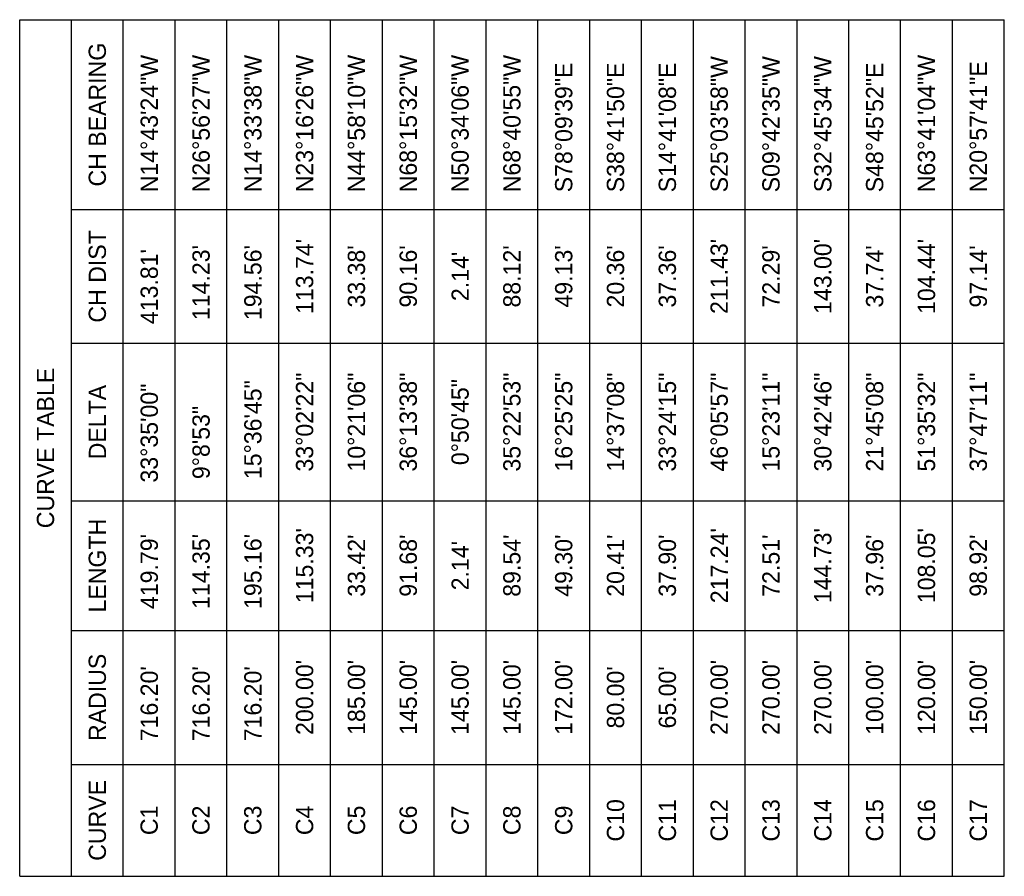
# Model space of a CAD drawing. Header units: feet. Extents: x -11 to 322919, y -12 to 577673.
# Tile 4 of 16: x 159863 to 160290, y 288393 to 288764. Entities that reach past the tile are written whole.
import ezdxf

# ---------------------------------------------------------------- set-up
doc = ezdxf.new("R2010")
doc.units = ezdxf.units.FT
doc.header["$MEASUREMENT"] = 0
doc.layers.add('RW_X_Text-CLplat', color=30, linetype='Continuous')
doc.styles.get("Standard").update_dxf_attribs({"font": 'font31.shx'})

msp = doc.modelspace()

# ---------------------------------------------------------------- linework, layer by layer
at = {"layer": 'RW_X_Text-CLplat', "linetype": 'Continuous'}
for p, q in [((159862.76, 288392.51), (159862.76, 288764.42)), ((159862.76, 288764.42), (160290.26, 288764.42)), ((159885.26, 288392.51), (159885.26, 288764.42)), ((159907.76, 288392.51), (159907.76, 288764.42)), ((159930.26, 288392.51), (159930.26, 288764.42)), ((159952.76, 288392.51), (159952.76, 288764.42)), ((159975.26, 288392.51), (159975.26, 288764.42)), ((159997.76, 288392.51), (159997.76, 288764.42)), ((160020.26, 288392.51), (160020.26, 288764.42)), ((160042.76, 288392.51), (160042.76, 288764.42)), ((160065.26, 288392.51), (160065.26, 288764.42)), ((160087.76, 288392.51), (160087.76, 288764.42)), ((160110.26, 288392.51), (160110.26, 288764.42)), ((160132.76, 288392.51), (160132.76, 288764.42)), ((160155.26, 288392.51), (160155.26, 288764.42)), ((160177.76, 288392.51), (160177.76, 288764.42)), ((160200.26, 288392.51), (160200.26, 288764.42)), ((160222.76, 288392.51), (160222.76, 288764.42)), ((160245.26, 288392.51), (160245.26, 288764.42)), ((160267.76, 288392.51), (160267.76, 288764.42)), ((160290.26, 288392.51), (160290.26, 288764.42)), ((159885.26, 288681.98), (160290.26, 288681.98)), ((159885.26, 288623.94), (160290.26, 288623.94)), ((159885.26, 288555.49), (160290.26, 288555.49)), ((159885.26, 288499.3), (160290.26, 288499.3)), ((159885.26, 288441.08), (160290.26, 288441.08)), ((159862.76, 288392.51), (160290.26, 288392.51))]:
    msp.add_line(p, q, dxfattribs=at)

# ---------------------------------------------------------------- texts
at = {"layer": 'RW_X_Text-CLplat'}
for s, p in [('N14°43\'24"W', (159922.76, 288689.48)), ('N26°56\'27"W', (159945.26, 288689.48)), ('N14°33\'38"W', (159967.76, 288689.48)), ("413.81'", (159922.76, 288632.24)), ("114.23'", (159945.26, 288634)), ("194.56'", (159967.76, 288634)), ('15°36\'45"', (159967.76, 288564.95)), ('33°35\'00"', (159922.76, 288563.46)), ('9°8\'53"', (159945.26, 288564.95)), ("419.79'", (159922.76, 288508.55)), ("114.35'", (159945.26, 288508.58)), ("195.16'", (159967.76, 288508.58)), ("716.20'", (159922.76, 288451.14)), ("716.20'", (159945.26, 288451.14)), ("716.20'", (159967.76, 288451.14))]:
    msp.add_text(s, height=7.5, rotation=90, dxfattribs=at).set_placement(p)
at = {"layer": 'RW_X_Text-CLplat', "linetype": 'Continuous', "char_height": 7.5, "rotation": 90}
for s, insert, attachment_point in [('CH BEARING', (159896.51, 288723.2), 5), ('N23°16\'26"W', (159986.51, 288689.48), 4), ('N44°58\'10"W', (160009.01, 288689.48), 4), ('N68°15\'32"W', (160031.51, 288689.48), 4), ('N50°34\'06"W', (160054.01, 288689.48), 4), ('N68°40\'55"W', (160076.51, 288689.48), 4), ('N63°41\'04"W', (160256.51, 288689.48), 4), ('S78°09\'39"E', (160099.01, 288689.48), 4), ('S38°41\'50"E', (160121.51, 288689.48), 4), ('S14°41\'08"E', (160144.01, 288689.48), 4), ('S25°03\'58"W', (160166.51, 288689.48), 4), ('S09°42\'35"W', (160189.01, 288689.48), 4), ('S32°45\'34"W', (160211.51, 288689.48), 4), ('S48°45\'52"E', (160234.01, 288689.48), 4), ('N20°57\'41"E', (160279.01, 288689.48), 4), ('CH DIST', (159896.51, 288652.96), 5), ("113.74'", (159986.51, 288652.96), 5), ("33.38'", (160009.01, 288652.96), 5), ("90.16'", (160031.51, 288652.96), 5), ("88.12'", (160076.51, 288652.96), 5), ("49.13'", (160099.01, 288652.96), 5), ("20.36'", (160121.51, 288652.96), 5), ("37.36'", (160144.01, 288652.96), 5), ("211.43'", (160166.51, 288652.96), 5), ("72.29'", (160189.01, 288652.96), 5), ("143.00'", (160211.51, 288652.96), 5), ("37.74'", (160234.01, 288652.96), 5), ("104.44'", (160256.51, 288652.96), 5), ("97.14'", (160279.01, 288652.96), 5), ("2.14'", (160054.01, 288652.96), 5), ('CURVE TABLE', (159874.01, 288578.46), 5), ('33°02\'22"', (159986.51, 288589.71), 5), ('10°21\'06"', (160009.01, 288589.71), 5), ('36°13\'38"', (160031.51, 288589.71), 5), ('35°22\'53"', (160076.51, 288589.71), 5), ('16°25\'25"', (160099.01, 288589.71), 5), ('14°37\'08"', (160121.51, 288589.71), 5), ('33°24\'15"', (160144.01, 288589.71), 5), ('46°05\'57"', (160166.51, 288589.71), 5), ('15°23\'11"', (160189.01, 288589.71), 5), ('30°42\'46"', (160211.51, 288589.71), 5), ('21°45\'08"', (160234.01, 288589.71), 5), ('51°35\'32"', (160256.51, 288589.71), 5), ('37°47\'11"', (160279.01, 288589.71), 5), ('0°50\'45"', (160054.01, 288589.71), 5), ('DELTA', (159896.51, 288589.71), 5), ('LENGTH', (159896.51, 288527.39), 5), ("115.33'", (159986.51, 288527.39), 5), ("217.24'", (160166.51, 288527.39), 5), ("144.73'", (160211.51, 288527.39), 5), ("108.05'", (160256.51, 288527.39), 5), ("33.42'", (160009.01, 288527.39), 5), ("91.68'", (160031.51, 288527.39), 5), ("2.14'", (160054.01, 288527.39), 5), ("89.54'", (160076.51, 288527.39), 5), ("49.30'", (160099.01, 288527.39), 5), ("20.41'", (160121.51, 288527.39), 5), ("37.90'", (160144.01, 288527.39), 5), ("72.51'", (160189.01, 288527.39), 5), ("37.96'", (160234.01, 288527.39), 5), ("98.92'", (160279.01, 288527.39), 5), ('RADIUS', (159896.51, 288470.19), 5), ("200.00'", (159986.51, 288470.19), 5), ("185.00'", (160009.01, 288470.19), 5), ("145.00'", (160031.51, 288470.19), 5), ("145.00'", (160054.01, 288470.19), 5), ("145.00'", (160076.51, 288470.19), 5), ("172.00'", (160099.01, 288470.19), 5), ("270.00'", (160166.51, 288470.19), 5), ("270.00'", (160189.01, 288470.19), 5), ("270.00'", (160211.51, 288470.19), 5), ("100.00'", (160234.01, 288470.19), 5), ("120.00'", (160256.51, 288470.19), 5), ("150.00'", (160279.01, 288470.19), 5), ("80.00'", (160121.51, 288470.19), 5), ("65.00'", (160144.01, 288470.19), 5), ('CURVE', (159896.51, 288416.8), 5), ('C1', (159919.01, 288416.8), 5), ('C2', (159941.51, 288416.8), 5), ('C3', (159964.01, 288416.8), 5), ('C4', (159986.51, 288416.8), 5), ('C5', (160009.01, 288416.8), 5), ('C6', (160031.51, 288416.8), 5), ('C7', (160054.01, 288416.8), 5), ('C8', (160076.51, 288416.8), 5), ('C9', (160099.01, 288416.8), 5), ('C10', (160121.51, 288416.8), 5), ('C11', (160144.01, 288416.8), 5), ('C12', (160166.51, 288416.8), 5), ('C13', (160189.01, 288416.8), 5), ('C14', (160211.51, 288416.8), 5), ('C15', (160234.01, 288416.8), 5), ('C16', (160256.51, 288416.8), 5), ('C17', (160279.01, 288416.8), 5)]:
    msp.add_mtext(s, dxfattribs=dict(at, insert=insert, attachment_point=attachment_point))

doc.saveas('drawing.dxf')
